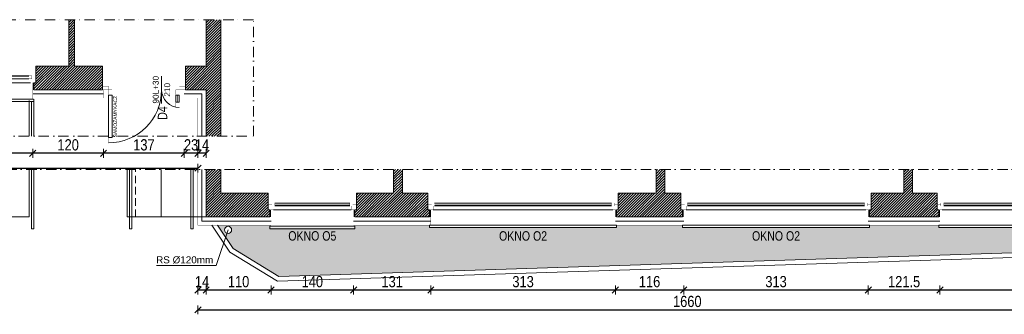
# Model space of a CAD drawing. Header units: millimetres. Extents: x 18880 to 99371, y -5529 to 27899.
# Tile 19 of 161: x 23323 to 24993, y 3079 to 3579. Entities that reach past the tile are written whole.
import ezdxf

# ---------------------------------------------------------------- set-up
doc = ezdxf.new("R2010")
doc.units = ezdxf.units.MM
doc.set_wipeout_variables(frame=1)
doc.linetypes.add('DASHED', pattern=[19.05, 12.7, -6.35])
doc.linetypes.add('Kropki i Kreski', pattern=[335.138881, 176.388884, -88.194442, 0, -70.555556])
for name, color, linetype, lineweight in [('AA_HATCH', 251, 'Continuous', 0), ('AA_IZOLACJA', 251, 'Continuous', 0), ('AA_OPIS', 2, 'Continuous', 0), ('AA_WIDOK', 254, 'Continuous', 0), ('AP wymiary', 40, 'Continuous', 0), ('K_SCIANY', 90, 'Continuous', 20)]:
    doc.layers.add(name, color=color, linetype=linetype, lineweight=lineweight)
doc.layers.add('Okna ArchiCADa', color=7, linetype='Continuous')
doc.styles.add('1', font='ARIALN.TTF')
doc.styles.add('ARIAL', font='arial.ttf')
doc.linetypes.add('STYROPIAN', pattern='A,0.000141,[1,styropian.shx,S=1,R=0,X=0,Y=0],-14.102004', length=14.102145)
doc.dimstyles.new('1_50', dxfattribs={"dimscale": 10, "dimtxt": 1.9, "dimasz": 0.005, "dimexe": 0, "dimexo": 0, "dimgap": 0.45, "dimtad": 1, "dimdec": 4, "dimrnd": 0.5, "dimdsep": 46, "dimtxsty": '1', "dimblk1": 'DIM01', "dimblk2": 'DIM01', "dimsah": 1, "dimcen": 2, "dimdle": 25, "dimse1": 1, "dimse2": 1, "dimclrd": 1, "dimclrt": 2, "dimadec": 0, "dimazin": 0, "dimtfac": 0.66665, "dimtdec": 4, "dimtix": 1, "dimtmove": 0, "dimatfit": 3, "dimldrblk": 'DIM01', "dimfxl": 0, "dimtolj": 1, "dimtzin": 0, "dimarcsym": 0})
pattern_1 = [(45, (0, -219.0947), (-2.24506403, 2.24506403), [])]

# ---------------------------------------------------------------- blocks, each defined once
blk = doc.blocks.new('O1 rozwierane 12_80')
at = {"layer": 'AA_WIDOK', "color": 4}
blk.add_lwpolyline([(1585, 260), (1585, 300), (-1585, 300), (-1585, 260)], dxfattribs=at)
at = {"layer": 'AA_WIDOK', "linetype": 'DASHED', "ltscale": 0.5}
blk.add_lwpolyline([(1585, 260), (-1585, 260)], dxfattribs=at)
at = {"layer": 'AA_WIDOK', "color": 4, "const_width": 3}
for points in [[(-1615, -90), (-1615, 0)], [(1615, 0), (1615, -90)]]:
    blk.add_lwpolyline(points, dxfattribs=at)
at = {"color": 4}
blk.add_wipeout([(-1500, -115), (-1500, -65), (-1525, -65), (-1525, 0), (1525, 0), (1525, -65), (1500, -65), (1500, -115)], dxfattribs=at).dxf.layer = 'AA_WIDOK'
at = {"layer": 'AA_IZOLACJA', "linetype": 'STYROPIAN', "ltscale": 0.2}
for points in [[(-1575, 120), (-1575, 0)], [(1575, 120), (1575, 0)]]:
    blk.add_lwpolyline(points, dxfattribs=at)
at = {"layer": 'AA_WIDOK', "const_width": 3}
for points in [[(-1565, 260), (-1565, 0)], [(1565, 260), (1565, 0)]]:
    blk.add_lwpolyline(points, dxfattribs=at)
at = {"layer": 'AA_WIDOK', "color": 4, "const_width": 3}
for points in [[(-1615, 0), (-1525, 0)], [(-1525, 0), (-1525, -65)], [(1525, -65), (1525, 0)], [(1525, 0), (1615, 0)], [(-1550, -90), (-1615, -90)], [(-1525, -65), (-1550, -65)], [(-1550, -65), (-1550, -90)], [(-1550, -65), (-1500, -65)], [(-1550, -115), (-1550, -65)], [(-1500, -115), (-1550, -115)], [(-1500, -65), (-1500, -115)], [(1500, -80), (-1500, -80)], [(1500, -90), (-1500, -90)], [(1500, -100), (-1500, -100)], [(1500, -115), (1500, -65)], [(1500, -65), (1550, -65)], [(1550, -115), (1500, -115)], [(1550, -65), (1525, -65)], [(1550, -90), (1550, -65)], [(1550, -65), (1550, -115)], [(1615, -90), (1550, -90)]]:
    blk.add_lwpolyline(points, dxfattribs=at)
at = {"layer": 'AA_WIDOK', "color": 4}
for points in [[(-1525, 0), (1525, 0)], [(1500, -65), (-1500, -65)], [(1500, -115), (-1500, -115)], [(1500, -115), (-1500, -115)]]:
    blk.add_lwpolyline(points, dxfattribs=at)
blk = doc.blocks.new('O1 rozwierane 12_97')
at = {"layer": 'AA_WIDOK', "color": 4}
blk.add_lwpolyline([(-720, 280), (-720, 320), (720, 320), (720, 280)], dxfattribs=at)
at = {"layer": 'AA_WIDOK', "linetype": 'DASHED', "ltscale": 0.5}
blk.add_lwpolyline([(-720, 280), (720, 280)], dxfattribs=at)
at = {"layer": 'AA_WIDOK', "color": 4, "const_width": 3}
for points in [[(-750, 0), (-750, -90)], [(750, -90), (750, 0)]]:
    blk.add_lwpolyline(points, dxfattribs=at)
at = {"color": 4}
blk.add_wipeout([(635, -115), (635, -65), (660, -65), (660, 0), (-660, 0), (-660, -65), (-635, -65), (-635, -115)], dxfattribs=at).dxf.layer = 'AA_WIDOK'
at = {"layer": 'AA_IZOLACJA', "linetype": 'STYROPIAN', "ltscale": 0.2}
for points in [[(-710, 120), (-710, 0)], [(710, 120), (710, 0)]]:
    blk.add_lwpolyline(points, dxfattribs=at)
at = {"layer": 'AA_WIDOK', "const_width": 3}
for points in [[(-700, 280), (-700, 0)], [(700, 280), (700, 0)]]:
    blk.add_lwpolyline(points, dxfattribs=at)
at = {"layer": 'AA_WIDOK', "color": 4, "const_width": 3}
for points in [[(-660, 0), (-750, 0)], [(-660, -65), (-660, 0)], [(750, 0), (660, 0)], [(660, 0), (660, -65)], [(-750, -90), (-685, -90)], [(-685, -90), (-685, -65)], [(-685, -65), (-660, -65)], [(-635, -65), (-685, -65)], [(-685, -65), (-685, -115)], [(-685, -115), (-635, -115)], [(-635, -115), (-635, -65)], [(-635, -80), (635, -80)], [(-635, -90), (635, -90)], [(-635, -100), (635, -100)], [(685, -65), (635, -65)], [(635, -65), (635, -115)], [(635, -115), (685, -115)], [(660, -65), (685, -65)], [(685, -65), (685, -90)], [(685, -115), (685, -65)], [(685, -90), (750, -90)]]:
    blk.add_lwpolyline(points, dxfattribs=at)
at = {"layer": 'AA_WIDOK', "color": 4}
for points in [[(660, 0), (-660, 0)], [(-635, -65), (635, -65)], [(-635, -115), (635, -115)], [(-635, -115), (635, -115)]]:
    blk.add_lwpolyline(points, dxfattribs=at)
blk = doc.blocks.new('dsggf')
at = {"layer": 'AA_WIDOK', "color": 4, "const_width": 0.3}
for points in [[(-13, 81), (-13, 90), (-19, 90), (-19, 81)], [(-16.5, 9), (-16.5, 81), (-15.5, 81), (-15.5, 9)], [(-133, 21), (-133, 30), (-127, 30), (-127, 21)], [(-129.5, 9), (-129.5, 21), (-130.5, 21), (-130.5, 9)], [(-143.5, -6), (-133, -6), (-133, 0), (-143.5, 0)], [(-133, 0), (-133, 9), (-127, 9), (-127, 0)], [(-13, 0), (-13, 9), (-19, 9), (-19, 0)], [(-2.5, -6), (-13, -6), (-13, 0), (-2.5, 0)]]:
    blk.add_lwpolyline(points, close=True, dxfattribs=at)
at = {"layer": 'AA_WIDOK', "color": 4}
for points in [[(-19, 9), (-19, 81), (-13, 81), (-13, 9)], [(-127, 9), (-127, 21), (-133, 21), (-133, 9)]]:
    blk.add_lwpolyline(points, close=True, dxfattribs=at)
at = {"layer": 'AA_WIDOK', "const_width": 0.3}
for points in [[(-141.5, 14), (-141.5, 0)], [(-4.5, 14), (-4.5, 0)]]:
    blk.add_lwpolyline(points, dxfattribs=at)
at = {"layer": 'AA_WIDOK', "color": 4}
for centre, radius, start, end in [((-13, 0), 90, 90, 180), ((-133.2, -0.2), 30.2, 0.3912, 89.6088)]:
    blk.add_arc(centre, radius, start, end, dxfattribs=at)
blk = doc.blocks.new('DIM01')
at = {"color": 2}
blk.add_line((-106, -106), (106, 106), dxfattribs=at)
blk.add_line((0, -150), (0, 150))
blk = doc.blocks.new('*D732')
at = {"layer": 'AP wymiary', "color": 1, "lineweight": -2, "transparency": 16777216}
blk.add_line((25197, 3120.5), (24884.1, 3120.5), dxfattribs=at)
at = {"layer": 'Defpoints', "color": 0, "transparency": 16777216}
for p in [(24884.1, 3237.6), (25197.1, 3235.7), (24884.1, 3120.5)]:
    blk.add_point(p, dxfattribs=at)
at = {"layer": 'AP wymiary', "color": 1, "lineweight": -2, "transparency": 16777216, "xscale": 0.05, "yscale": 0.05, "zscale": 0.05, "rotation": 180}
blk.add_blockref('DIM01', (24884.1, 3120.5), dxfattribs=at)
at = {"layer": 'AP wymiary', "color": 1, "lineweight": -2, "transparency": 16777216, "xscale": 0.05, "yscale": 0.05, "zscale": 0.05}
blk.add_blockref('DIM01', (25197.1, 3120.5), dxfattribs=at)
at = {"layer": 'AP wymiary', "color": 2, "transparency": 16777216, "insert": (25040.6, 3134.7), "char_height": 19, "attachment_point": 5, "style": '1'}
blk.add_mtext('\\A1;313', dxfattribs=at)
blk = doc.blocks.new('*D733')
at = {"layer": 'AP wymiary', "color": 1, "lineweight": -2, "transparency": 16777216}
blk.add_line((24884, 3120.5), (24762.6, 3120.5), dxfattribs=at)
at = {"layer": 'Defpoints', "color": 0, "transparency": 16777216}
for p in [(24762.6, 3237.6), (24884.1, 3237.6), (24762.6, 3120.5)]:
    blk.add_point(p, dxfattribs=at)
at = {"layer": 'AP wymiary', "color": 1, "lineweight": -2, "transparency": 16777216, "xscale": 0.05, "yscale": 0.05, "zscale": 0.05, "rotation": 180}
blk.add_blockref('DIM01', (24762.6, 3120.5), dxfattribs=at)
at = {"layer": 'AP wymiary', "color": 1, "lineweight": -2, "transparency": 16777216, "xscale": 0.05, "yscale": 0.05, "zscale": 0.05}
blk.add_blockref('DIM01', (24884.1, 3120.5), dxfattribs=at)
at = {"layer": 'AP wymiary', "color": 2, "transparency": 16777216, "insert": (24823.3, 3134.7), "char_height": 19, "attachment_point": 5, "style": '1'}
blk.add_mtext('\\A1;121.5', dxfattribs=at)
blk = doc.blocks.new('*D734')
at = {"layer": 'AP wymiary', "color": 1, "lineweight": -2, "transparency": 16777216}
blk.add_line((24762.5, 3120.5), (24449.6, 3120.5), dxfattribs=at)
at = {"layer": 'Defpoints', "color": 0, "transparency": 16777216}
for p in [(24449.6, 3237.6), (24762.6, 3237.6), (24449.6, 3120.5)]:
    blk.add_point(p, dxfattribs=at)
at = {"layer": 'AP wymiary', "color": 1, "lineweight": -2, "transparency": 16777216, "xscale": 0.05, "yscale": 0.05, "zscale": 0.05, "rotation": 180}
blk.add_blockref('DIM01', (24449.6, 3120.5), dxfattribs=at)
at = {"layer": 'AP wymiary', "color": 1, "lineweight": -2, "transparency": 16777216, "xscale": 0.05, "yscale": 0.05, "zscale": 0.05}
blk.add_blockref('DIM01', (24762.6, 3120.5), dxfattribs=at)
at = {"layer": 'AP wymiary', "color": 2, "transparency": 16777216, "insert": (24606.1, 3134.7), "char_height": 19, "attachment_point": 5, "style": '1'}
blk.add_mtext('\\A1;313', dxfattribs=at)
blk = doc.blocks.new('*D735')
at = {"layer": 'AP wymiary', "color": 1, "lineweight": -2, "transparency": 16777216}
blk.add_line((24449.5, 3120.5), (24333.6, 3120.5), dxfattribs=at)
at = {"layer": 'Defpoints', "color": 0, "transparency": 16777216}
for p in [(24333.6, 3237.6), (24449.6, 3237.6), (24333.6, 3120.5)]:
    blk.add_point(p, dxfattribs=at)
at = {"layer": 'AP wymiary', "color": 1, "lineweight": -2, "transparency": 16777216, "xscale": 0.05, "yscale": 0.05, "zscale": 0.05, "rotation": 180}
blk.add_blockref('DIM01', (24333.6, 3120.5), dxfattribs=at)
at = {"layer": 'AP wymiary', "color": 1, "lineweight": -2, "transparency": 16777216, "xscale": 0.05, "yscale": 0.05, "zscale": 0.05}
blk.add_blockref('DIM01', (24449.6, 3120.5), dxfattribs=at)
at = {"layer": 'AP wymiary', "color": 2, "transparency": 16777216, "insert": (24391.6, 3134.7), "char_height": 19, "attachment_point": 5, "style": '1'}
blk.add_mtext('\\A1;116', dxfattribs=at)
blk = doc.blocks.new('*D736')
at = {"layer": 'AP wymiary', "color": 1, "lineweight": -2, "transparency": 16777216}
blk.add_line((24333.5, 3120.5), (24020.6, 3120.5), dxfattribs=at)
at = {"layer": 'Defpoints', "color": 0, "transparency": 16777216}
for p in [(24020.6, 3237.6), (24333.6, 3237.6), (24020.6, 3120.5)]:
    blk.add_point(p, dxfattribs=at)
at = {"layer": 'AP wymiary', "color": 1, "lineweight": -2, "transparency": 16777216, "xscale": 0.05, "yscale": 0.05, "zscale": 0.05, "rotation": 180}
blk.add_blockref('DIM01', (24020.6, 3120.5), dxfattribs=at)
at = {"layer": 'AP wymiary', "color": 1, "lineweight": -2, "transparency": 16777216, "xscale": 0.05, "yscale": 0.05, "zscale": 0.05}
blk.add_blockref('DIM01', (24333.6, 3120.5), dxfattribs=at)
at = {"layer": 'AP wymiary', "color": 2, "transparency": 16777216, "insert": (24177.1, 3134.7), "char_height": 19, "attachment_point": 5, "style": '1'}
blk.add_mtext('\\A1;313', dxfattribs=at)
blk = doc.blocks.new('*D737')
at = {"layer": 'AP wymiary', "color": 1, "lineweight": -2, "transparency": 16777216}
blk.add_line((24020.5, 3120.5), (23889.7, 3120.5), dxfattribs=at)
at = {"layer": 'Defpoints', "color": 0, "transparency": 16777216}
for p in [(23889.7, 3237.6), (24020.6, 3237.6), (23889.7, 3120.5)]:
    blk.add_point(p, dxfattribs=at)
at = {"layer": 'AP wymiary', "color": 1, "lineweight": -2, "transparency": 16777216, "xscale": 0.05, "yscale": 0.05, "zscale": 0.05, "rotation": 180}
blk.add_blockref('DIM01', (23889.7, 3120.5), dxfattribs=at)
at = {"layer": 'AP wymiary', "color": 1, "lineweight": -2, "transparency": 16777216, "xscale": 0.05, "yscale": 0.05, "zscale": 0.05}
blk.add_blockref('DIM01', (24020.6, 3120.5), dxfattribs=at)
at = {"layer": 'AP wymiary', "color": 2, "transparency": 16777216, "insert": (23955.1, 3134.7), "char_height": 19, "attachment_point": 5, "style": '1'}
blk.add_mtext('\\A1;131', dxfattribs=at)
blk = doc.blocks.new('*D738')
at = {"layer": 'AP wymiary', "color": 1, "lineweight": -2, "transparency": 16777216}
blk.add_line((23889.6, 3120.5), (23749.7, 3120.5), dxfattribs=at)
at = {"layer": 'Defpoints', "color": 0, "transparency": 16777216}
for p in [(23749.7, 3237.6), (23889.7, 3237.6), (23749.7, 3120.5)]:
    blk.add_point(p, dxfattribs=at)
at = {"layer": 'AP wymiary', "color": 1, "lineweight": -2, "transparency": 16777216, "xscale": 0.05, "yscale": 0.05, "zscale": 0.05, "rotation": 180}
blk.add_blockref('DIM01', (23749.7, 3120.5), dxfattribs=at)
at = {"layer": 'AP wymiary', "color": 1, "lineweight": -2, "transparency": 16777216, "xscale": 0.05, "yscale": 0.05, "zscale": 0.05}
blk.add_blockref('DIM01', (23889.7, 3120.5), dxfattribs=at)
at = {"layer": 'AP wymiary', "color": 2, "transparency": 16777216, "insert": (23819.7, 3134.7), "char_height": 19, "attachment_point": 5, "style": '1'}
blk.add_mtext('\\A1;140', dxfattribs=at)
blk = doc.blocks.new('*D739')
at = {"layer": 'AP wymiary', "color": 1, "lineweight": -2, "transparency": 16777216}
blk.add_line((23749.6, 3120.5), (23639.6, 3120.5), dxfattribs=at)
at = {"layer": 'Defpoints', "color": 0, "transparency": 16777216}
for p in [(23639.6, 3244.6), (23749.7, 3237.6), (23639.6, 3120.5)]:
    blk.add_point(p, dxfattribs=at)
at = {"layer": 'AP wymiary', "color": 1, "lineweight": -2, "transparency": 16777216, "xscale": 0.05, "yscale": 0.05, "zscale": 0.05, "rotation": 180}
blk.add_blockref('DIM01', (23639.6, 3120.5), dxfattribs=at)
at = {"layer": 'AP wymiary', "color": 1, "lineweight": -2, "transparency": 16777216, "xscale": 0.05, "yscale": 0.05, "zscale": 0.05}
blk.add_blockref('DIM01', (23749.7, 3120.5), dxfattribs=at)
at = {"layer": 'AP wymiary', "color": 2, "transparency": 16777216, "insert": (23694.6, 3134.7), "char_height": 19, "attachment_point": 5, "style": '1'}
blk.add_mtext('\\A1;110', dxfattribs=at)
blk = doc.blocks.new('*D740')
at = {"layer": 'AP wymiary', "color": 1, "lineweight": -2, "transparency": 16777216}
for p, q in [((23625.5, 3120.5), (23625.5, 3120.5)), ((23639.6, 3120.5), (23625.6, 3120.5)), ((23639.6, 3120.5), (23639.7, 3120.5))]:
    blk.add_line(p, q, dxfattribs=at)
at = {"layer": 'Defpoints', "color": 0, "transparency": 16777216}
for p in [(23625.6, 3244.6), (23639.6, 3244.6), (23625.6, 3120.5)]:
    blk.add_point(p, dxfattribs=at)
at = {"layer": 'AP wymiary', "color": 1, "lineweight": -2, "transparency": 16777216, "xscale": 0.05, "yscale": 0.05, "zscale": 0.05}
blk.add_blockref('DIM01', (23625.6, 3120.5), dxfattribs=at)
at = {"layer": 'AP wymiary', "color": 1, "lineweight": -2, "transparency": 16777216, "xscale": 0.05, "yscale": 0.05, "zscale": 0.05, "rotation": 180}
blk.add_blockref('DIM01', (23639.6, 3120.5), dxfattribs=at)
at = {"layer": 'AP wymiary', "color": 2, "transparency": 16777216, "insert": (23632.6, 3134.6), "char_height": 19, "attachment_point": 5, "style": '1'}
blk.add_mtext('\\A1;14', dxfattribs=at)
blk = doc.blocks.new('*D741')
at = {"layer": 'AP wymiary', "color": 1, "lineweight": -2, "transparency": 16777216}
blk.add_line((23625.6, 3086.9), (25285.5, 3086.9), dxfattribs=at)
at = {"layer": 'Defpoints', "color": 0, "transparency": 16777216}
for p in [(23625.6, 3230.6), (25285.6, 3230.6), (25285.6, 3086.9)]:
    blk.add_point(p, dxfattribs=at)
at = {"layer": 'AP wymiary', "color": 1, "lineweight": -2, "transparency": 16777216, "xscale": 0.05, "yscale": 0.05, "zscale": 0.05, "rotation": 180}
blk.add_blockref('DIM01', (23625.6, 3086.9), dxfattribs=at)
at = {"layer": 'AP wymiary', "color": 1, "lineweight": -2, "transparency": 16777216, "xscale": 0.05, "yscale": 0.05, "zscale": 0.05}
blk.add_blockref('DIM01', (25285.6, 3086.9), dxfattribs=at)
at = {"layer": 'AP wymiary', "color": 2, "transparency": 16777216, "insert": (24455.6, 3101.1), "char_height": 19, "attachment_point": 5, "style": '1'}
blk.add_mtext('\\A1;1660', dxfattribs=at)
blk = doc.blocks.new('*D742')
at = {"layer": 'AP wymiary', "color": 1, "lineweight": -2, "transparency": 16777216}
for p, q in [((23625.5, 3352.6), (23625.5, 3352.6)), ((23639.6, 3352.6), (23625.6, 3352.6)), ((23639.6, 3352.6), (23639.7, 3352.6))]:
    blk.add_line(p, q, dxfattribs=at)
at = {"layer": 'Defpoints', "color": 0, "transparency": 16777216}
for p in [(23625.6, 3438.3), (23639.6, 3438.3), (23625.6, 3352.6)]:
    blk.add_point(p, dxfattribs=at)
at = {"layer": 'AP wymiary', "color": 1, "lineweight": -2, "transparency": 16777216, "xscale": 0.05, "yscale": 0.05, "zscale": 0.05}
blk.add_blockref('DIM01', (23625.6, 3352.6), dxfattribs=at)
at = {"layer": 'AP wymiary', "color": 1, "lineweight": -2, "transparency": 16777216, "xscale": 0.05, "yscale": 0.05, "zscale": 0.05, "rotation": 180}
blk.add_blockref('DIM01', (23639.6, 3352.6), dxfattribs=at)
at = {"layer": 'AP wymiary', "color": 2, "transparency": 16777216, "insert": (23632.6, 3366.7), "char_height": 19, "attachment_point": 5, "style": '1'}
blk.add_mtext('\\A1;14', dxfattribs=at)
blk = doc.blocks.new('*D743')
at = {"layer": 'AP wymiary', "color": 1, "lineweight": -2, "transparency": 16777216}
for p, q in [((23602.5, 3352.6), (23602.5, 3352.6)), ((23625.6, 3352.6), (23602.6, 3352.6)), ((23625.6, 3352.6), (23625.7, 3352.6))]:
    blk.add_line(p, q, dxfattribs=at)
at = {"layer": 'Defpoints', "color": 0, "transparency": 16777216}
for p in [(23602.6, 3446.4), (23625.6, 3438.3), (23602.6, 3352.6)]:
    blk.add_point(p, dxfattribs=at)
at = {"layer": 'AP wymiary', "color": 1, "lineweight": -2, "transparency": 16777216, "xscale": 0.05, "yscale": 0.05, "zscale": 0.05}
blk.add_blockref('DIM01', (23602.6, 3352.6), dxfattribs=at)
at = {"layer": 'AP wymiary', "color": 1, "lineweight": -2, "transparency": 16777216, "xscale": 0.05, "yscale": 0.05, "zscale": 0.05, "rotation": 180}
blk.add_blockref('DIM01', (23625.6, 3352.6), dxfattribs=at)
at = {"layer": 'AP wymiary', "color": 2, "transparency": 16777216, "insert": (23614.1, 3366.8), "char_height": 19, "attachment_point": 5, "style": '1'}
blk.add_mtext('\\A1;23', dxfattribs=at)
blk = doc.blocks.new('*D744')
at = {"layer": 'AP wymiary', "color": 1, "lineweight": -2, "transparency": 16777216}
blk.add_line((23602.5, 3352.6), (23465.6, 3352.6), dxfattribs=at)
at = {"layer": 'Defpoints', "color": 0, "transparency": 16777216}
for p in [(23465.6, 3446.4), (23602.6, 3446.4), (23465.6, 3352.6)]:
    blk.add_point(p, dxfattribs=at)
at = {"layer": 'AP wymiary', "color": 1, "lineweight": -2, "transparency": 16777216, "xscale": 0.05, "yscale": 0.05, "zscale": 0.05, "rotation": 180}
blk.add_blockref('DIM01', (23465.6, 3352.6), dxfattribs=at)
at = {"layer": 'AP wymiary', "color": 1, "lineweight": -2, "transparency": 16777216, "xscale": 0.05, "yscale": 0.05, "zscale": 0.05}
blk.add_blockref('DIM01', (23602.6, 3352.6), dxfattribs=at)
at = {"layer": 'AP wymiary', "color": 2, "transparency": 16777216, "insert": (23534.1, 3366.8), "char_height": 19, "attachment_point": 5, "style": '1'}
blk.add_mtext('\\A1;137', dxfattribs=at)
blk = doc.blocks.new('*D745')
at = {"layer": 'AP wymiary', "color": 1, "lineweight": -2, "transparency": 16777216}
blk.add_line((23465.5, 3352.6), (23345.6, 3352.6), dxfattribs=at)
at = {"layer": 'Defpoints', "color": 0, "transparency": 16777216}
for p in [(23345.6, 3453.4), (23465.6, 3446.4), (23345.6, 3352.6)]:
    blk.add_point(p, dxfattribs=at)
at = {"layer": 'AP wymiary', "color": 1, "lineweight": -2, "transparency": 16777216, "xscale": 0.05, "yscale": 0.05, "zscale": 0.05, "rotation": 180}
blk.add_blockref('DIM01', (23345.6, 3352.6), dxfattribs=at)
at = {"layer": 'AP wymiary', "color": 1, "lineweight": -2, "transparency": 16777216, "xscale": 0.05, "yscale": 0.05, "zscale": 0.05}
blk.add_blockref('DIM01', (23465.6, 3352.6), dxfattribs=at)
at = {"layer": 'AP wymiary', "color": 2, "transparency": 16777216, "insert": (23405.6, 3366.8), "char_height": 19, "attachment_point": 5, "style": '1'}
blk.add_mtext('\\A1;120', dxfattribs=at)
blk = doc.blocks.new('*D746')
at = {"layer": 'AP wymiary', "color": 1, "lineweight": -2, "transparency": 16777216}
blk.add_line((23345.5, 3352.6), (23205.6, 3352.6), dxfattribs=at)
at = {"layer": 'Defpoints', "color": 0, "transparency": 16777216}
for p in [(23205.6, 3453.4), (23345.6, 3453.4), (23205.6, 3352.6)]:
    blk.add_point(p, dxfattribs=at)
at = {"layer": 'AP wymiary', "color": 1, "lineweight": -2, "transparency": 16777216, "xscale": 0.05, "yscale": 0.05, "zscale": 0.05, "rotation": 180}
blk.add_blockref('DIM01', (23205.6, 3352.6), dxfattribs=at)
at = {"layer": 'AP wymiary', "color": 1, "lineweight": -2, "transparency": 16777216, "xscale": 0.05, "yscale": 0.05, "zscale": 0.05}
blk.add_blockref('DIM01', (23345.6, 3352.6), dxfattribs=at)
at = {"layer": 'AP wymiary', "color": 2, "transparency": 16777216, "insert": (23275.6, 3366.8), "char_height": 19, "attachment_point": 5, "style": '1'}
blk.add_mtext('\\A1;140', dxfattribs=at)
blk = doc.blocks.new('*D755')
at = {"layer": 'AP wymiary', "color": 1, "lineweight": -2, "transparency": 16777216}
blk.add_line((21782.6, 3327.3), (23625.5, 3327.3), dxfattribs=at)
at = {"layer": 'Defpoints', "color": 0, "transparency": 16777216}
for p in [(21782.6, 3446.4), (23625.6, 3446.4), (23625.6, 3327.3)]:
    blk.add_point(p, dxfattribs=at)
at = {"layer": 'AP wymiary', "color": 1, "lineweight": -2, "transparency": 16777216, "xscale": 0.05, "yscale": 0.05, "zscale": 0.05, "rotation": 180}
blk.add_blockref('DIM01', (21782.6, 3327.3), dxfattribs=at)
at = {"layer": 'AP wymiary', "color": 1, "lineweight": -2, "transparency": 16777216, "xscale": 0.05, "yscale": 0.05, "zscale": 0.05}
blk.add_blockref('DIM01', (23625.6, 3327.3), dxfattribs=at)
at = {"layer": 'AP wymiary', "color": 2, "transparency": 16777216, "insert": (22704.1, 3341.5), "char_height": 19, "attachment_point": 5, "style": '1'}
blk.add_mtext('\\A1;1843', dxfattribs=at)

msp = doc.modelspace()

# ---------------------------------------------------------------- hatches: boundary and pattern name
at = {"layer": 'AA_HATCH'}
h = msp.add_hatch(dxfattribs=at)
h.set_pattern_fill('ANSI31', color=256)
h.set_pattern_definition(pattern_1)
h.paths.add_polyline_path([(21865.57638, 3481.35636), (21865.57638, 3500.35636), (21821.57638, 3500.35636), (21821.57638, 3579.26615), (21796.57638, 3579.26615), (21796.57638, 3460.35636), (21868.57638, 3460.35636), (21868.57638, 3472.35636), (21865.57638, 3472.35636)])
h.paths.add_polyline_path([(22311.57638, 3500.35636), (22188.57638, 3500.35636), (22188.57638, 3481.35636), (22188.57638, 3472.35636), (22185.57638, 3472.35636), (22185.57638, 3460.35636), (22314.57638, 3460.35636), (22314.57638, 3472.35636), (22311.57638, 3472.35636), (22311.57638, 3481.35636)])
h.paths.add_polyline_path([(22760.57638, 3481.35636), (22760.57638, 3500.35636), (22634.57638, 3500.35636), (22634.57638, 3481.35636), (22634.57638, 3472.35636), (22631.57638, 3472.35636), (22631.57638, 3460.35636), (22763.57638, 3460.35636), (22763.57638, 3472.35636), (22760.57638, 3472.35636)])
h.paths.add_polyline_path([(23200.57638, 3500.35636), (23171.57638, 3500.35636), (23171.57638, 3579.26615), (23159.57638, 3579.26615), (23159.57638, 3500.35636), (23083.57638, 3500.35636), (23083.57638, 3481.35636), (23083.57638, 3472.35636), (23080.57638, 3472.35636), (23080.57638, 3460.35636), (23203.57638, 3460.35636), (23203.57638, 3472.35636), (23200.57638, 3472.35636), (23200.57638, 3481.35636)])
h.paths.add_polyline_path([(23463.57638, 3479.35636), (23463.57638, 3500.35636), (23416.57638, 3500.35636), (23416.57638, 3579.26615), (23406.57638, 3579.26615), (23406.57638, 3500.35636), (23350.57638, 3500.35636), (23350.57638, 3481.35636), (23350.57638, 3472.35636), (23347.57638, 3472.35636), (23347.57638, 3460.35636), (23463.57638, 3460.35636), (23463.57638, 3472.35636)])
h.paths.add_polyline_path([(23604.57638, 3500.35636), (23604.57638, 3460.35636), (23639.57638, 3460.35636), (23639.57638, 3381.35636), (23664.57638, 3381.35636), (23664.57638, 3579.26615), (23639.57638, 3579.26615), (23639.57638, 3500.35636)])
h = msp.add_hatch(dxfattribs=at)
h.set_pattern_fill('ANSI31', color=256)
h.set_pattern_definition(pattern_1)
h.paths.add_polyline_path([(23744.68367, 3284.64924), (23664.57638, 3284.64924), (23664.57638, 3324.88528), (23639.57638, 3324.88528), (23639.57638, 3244.64924), (23747.68367, 3244.64924), (23747.68367, 3256.64924), (23744.68367, 3256.64924), (23744.68367, 3265.64924)])
h.paths.add_polyline_path([(24015.57638, 3265.64924), (24015.57638, 3284.64924), (23972.57638, 3284.64924), (23972.57638, 3324.88528), (23957.57638, 3324.88528), (23957.57638, 3284.64924), (23894.68367, 3284.64924), (23894.68367, 3265.64924), (23894.68367, 3256.64924), (23891.68367, 3256.64924), (23891.68367, 3244.64924), (24018.57638, 3244.64924), (24018.57638, 3256.64924), (24015.57638, 3256.64924)])
h.paths.add_polyline_path([(24444.57638, 3265.64924), (24444.57638, 3284.64924), (24417.57638, 3284.64924), (24417.57638, 3324.88528), (24402.57638, 3324.88528), (24402.57638, 3284.64924), (24338.57638, 3284.64924), (24338.57638, 3265.64924), (24338.57638, 3256.64924), (24335.57638, 3256.64924), (24335.57638, 3244.64924), (24447.57638, 3244.64924), (24447.57638, 3256.64924), (24444.57638, 3256.64924)])
h.paths.add_polyline_path([(24879.07638, 3265.64924), (24879.07638, 3284.64924), (24837.57638, 3284.64924), (24837.57638, 3324.88528), (24822.57638, 3324.88528), (24822.57638, 3284.64924), (24767.57638, 3284.64924), (24767.57638, 3265.64924), (24767.57638, 3256.64924), (24764.57638, 3256.64924), (24764.57638, 3244.64924), (24882.07638, 3244.64924), (24882.07638, 3256.64924), (24879.07638, 3256.64924)])
h.paths.add_polyline_path([(25271.57638, 3324.88528), (25231.57638, 3324.88528), (25231.57638, 3284.64924), (25202.07638, 3284.64924), (25202.07638, 3265.64924), (25202.07638, 3256.64924), (25199.07638, 3256.64924), (25199.07638, 3244.64924), (25271.57638, 3244.64924)])

# ---------------------------------------------------------------- linework, layer by layer
at = {"layer": 'AA_IZOLACJA', "linetype": 'STYROPIAN', "ltscale": 1.4}
for points in [[(23345.57638, 3453.35636), (23465.57638, 3453.35636)], [(23602.57638, 3453.35636), (23632.57638, 3453.35636), (23632.57638, 3381.35636)], [(23632.57638, 3324.88528), (23632.57638, 3237.64924), (23749.68367, 3237.64924)], [(23889.68367, 3237.64924), (24020.57638, 3237.64924)], [(24333.57638, 3237.64924), (24449.57638, 3237.64924)], [(24762.57638, 3237.64924), (24884.07638, 3237.64924)]]:
    msp.add_lwpolyline(points, dxfattribs=at)
at = {"layer": 'AA_OPIS', "linetype": 'Continuous'}
msp.add_line((23564.07638, 3483.55629), (23564.07638, 3437.15643), dxfattribs=at)
at = {"layer": 'AA_OPIS', "linetype": 'Kropki i Kreski', "ltscale": 0.1}
msp.add_lwpolyline([(25469.89112, 3324.88528), (23218.7861, 3324.88528)], dxfattribs=at)
at = {"layer": 'AA_OPIS', "linetype": 'Continuous'}
msp.add_lwpolyline([(23676.82492, 3222.64924), (23656.33945, 3161.93062), (23555.33821, 3161.93062)], dxfattribs=at)
at = {"layer": 'AA_WIDOK'}
for p, q in [((23339.57638, 3442.35636), (23339.57638, 3381.35636)), ((23339.57638, 3324.88528), (23339.57638, 3244.64924)), ((23505.57638, 3244.64924), (23505.57638, 3324.88528)), ((23563.5801, 3244.87731), (23563.5801, 3324.88528)), ((23339.57638, 3244.64924), (23289.57638, 3244.64924)), ((23505.57638, 3244.64924), (23639.57638, 3244.64924))]:
    msp.add_line(p, q, dxfattribs=at)
at = {"layer": 'AA_WIDOK', "color": 8, "linetype": 'DASHED'}
msp.add_line((23519.57638, 3244.64924), (23519.57638, 3324.88528), dxfattribs=at)
at = {"layer": 'AA_WIDOK', "const_width": 0.3}
for points in [[(23345.57638, 3446.35636), (23465.57638, 3446.35636)], [(23602.57638, 3446.35636), (23625.57638, 3446.35636), (23625.57638, 3381.35636)], [(23625.57638, 3324.88528), (23625.57638, 3230.64924), (23749.68367, 3230.64924)], [(23889.68367, 3230.64924), (24020.57638, 3230.64924)], [(24333.57638, 3230.64924), (24449.57638, 3230.64924)], [(24762.57638, 3230.64924), (24884.07638, 3230.64924)]]:
    msp.add_lwpolyline(points, dxfattribs=at)
at = {"layer": 'AA_WIDOK', "color": 4}
msp.add_circle((23676.82492, 3222.64924), 6, dxfattribs=at)
at = {"layer": 'AP wymiary'}
for points in [[(23343.57638, 3324.88528), (23343.57638, 3224.64924), (23347.57638, 3224.64924), (23347.57638, 3324.88528)], [(23509.57638, 3324.88528), (23509.57638, 3224.64924), (23513.57638, 3224.64924), (23513.57638, 3324.88528)], [(23613.57638, 3324.88528), (23613.57638, 3224.64924), (23617.57638, 3224.64924), (23617.57638, 3324.88528)]]:
    msp.add_lwpolyline(points, dxfattribs=at)
at = {"layer": 'K_SCIANY'}
for points in [[(23406.57638, 3579.26615), (23406.57638, 3500.35636), (23350.57638, 3500.35636), (23350.57638, 3481.35636), (23350.57638, 3472.35636), (23347.57638, 3472.35636), (23347.57638, 3460.35636), (23463.57638, 3460.35636), (23463.57638, 3472.35636), (23463.57638, 3472.35636), (23463.57638, 3479.35636), (23463.57638, 3500.35636), (23416.57638, 3500.35636), (23416.57638, 3579.26615)], [(23639.57638, 3579.26615), (23639.57638, 3500.35636)], [(23664.57638, 3579.26615), (23664.57638, 3381.35636)], [(23639.57638, 3381.35636), (23639.57638, 3460.35636), (23604.57638, 3460.35636), (23604.57638, 3472.35636), (23604.57638, 3472.35636), (23604.57638, 3479.35636), (23604.57638, 3500.35636), (23639.57638, 3500.35636)], [(23639.57638, 3324.88528), (23639.57638, 3244.64924), (23747.68367, 3244.64924), (23747.68367, 3256.64924), (23744.68367, 3256.64924), (23744.68367, 3265.64924), (23744.68367, 3284.64924), (23664.57638, 3284.64924), (23664.57638, 3324.88528)], [(23957.57638, 3324.88528), (23957.57638, 3284.64924), (23894.68367, 3284.64924), (23894.68367, 3265.64924), (23894.68367, 3256.64924), (23891.68367, 3256.64924), (23891.68367, 3244.64924), (24018.57638, 3244.64924), (24018.57638, 3256.64924), (24015.57638, 3256.64924), (24015.57638, 3265.64924), (24015.57638, 3284.64924), (23972.57638, 3284.64924), (23972.57638, 3324.88528)], [(24402.57638, 3324.88528), (24402.57638, 3284.64924), (24338.57638, 3284.64924), (24338.57638, 3265.64924), (24338.57638, 3256.64924), (24335.57638, 3256.64924), (24335.57638, 3244.64924), (24447.57638, 3244.64924), (24447.57638, 3256.64924), (24444.57638, 3256.64924), (24444.57638, 3265.64924), (24444.57638, 3284.64924), (24417.57638, 3284.64924), (24417.57638, 3324.88528)], [(24822.57638, 3324.88528), (24822.57638, 3284.64924), (24767.57638, 3284.64924), (24767.57638, 3265.64924), (24767.57638, 3256.64924), (24764.57638, 3256.64924), (24764.57638, 3244.64924), (24882.07638, 3244.64924), (24882.07638, 3256.64924), (24879.07638, 3256.64924), (24879.07638, 3265.64924), (24879.07638, 3284.64924), (24837.57638, 3284.64924), (24837.57638, 3324.88528)]]:
    msp.add_lwpolyline(points, dxfattribs=at)

# ---------------------------------------------------------------- block references
at = {"rotation": 180}
msp.add_blockref('dsggf', (23461.07638, 3460.35636), dxfattribs=at)

# ---------------------------------------------------------------- texts
at = {"layer": 'AA_OPIS', "linetype": 'Continuous', "attachment_point": 8, "rotation": 90, "style": 'ARIAL'}
for s, insert, char_height in [('90L+30', (23559.28634, 3460.42458), 10), ('210', (23578.71855, 3460.30045), 10), ('SAMOZAMYKACZ', (23488.5533, 3414.77446), 6)]:
    msp.add_mtext(s, dxfattribs=dict(at, insert=insert, char_height=char_height))
at = {"layer": 'AA_OPIS', "insert": (23557.59447, 3420.90445), "char_height": 16, "width": 44.2663591, "attachment_point": 2, "rotation": 90, "style": 'ARIAL'}
msp.add_mtext('{\\W0.8;D4}', dxfattribs=at)
at = {"layer": 'AA_OPIS', "insert": (23651.67256, 3177.8011), "char_height": 12, "width": 1647.7118816, "attachment_point": 3, "style": 'ARIAL'}
msp.add_mtext('RS %%C120mm', dxfattribs=at)

# ---------------------------------------------------------------- dimensions: what is measured, and where the dimension line sits
at = {"layer": 'AP wymiary'}
for base, p1, p2, picture, middle in [((23465.57638, 3352.62537), (23602.57638, 3446.35636), (23465.57638, 3446.35636), '*D744', (23534.07638, 3366.82625)), ((23602.57638, 3352.62537), (23625.57638, 3438.32125), (23602.57638, 3446.35636), '*D743', (23614.07638, 3366.82625)), ((23625.57638, 3120.51669), (23639.57638, 3244.64924), (23625.57638, 3244.64924), '*D740', (23632.57638, 3134.55557))]:
    dim = msp.add_linear_dim(base=base, p1=p1, p2=p2, dimstyle='1_50', override={"dimtmove": 1}, dxfattribs=at)
    dim.commit()
    dim.dimension.update_dxf_attribs({"geometry": picture, "text_midpoint": middle})
dim = msp.add_linear_dim(base=(23625.57638, 3352.62537), p1=(23639.57638, 3438.32125), p2=(23625.57638, 3438.32125), dimstyle='1_50', dxfattribs=at)
dim.commit()
dim.dimension.update_dxf_attribs({"geometry": '*D742', "text_midpoint": (23632.57638, 3366.66425)})

# ---------------------------------------------------------------- next in the draw order: block references
at = {"layer": 'Okna ArchiCADa', "linetype": 'Continuous', "yscale": 0.1, "zscale": 0.1, "rotation": 180}
for name, p, xscale in [('O1 rozwierane 12_97', (23275.57638, 3472.35636), -0.1), ('O1 rozwierane 12_97', (23819.68367, 3256.64924), -0.1), ('O1 rozwierane 12_80', (24177.07638, 3256.64924), 0.1), ('O1 rozwierane 12_80', (24606.07638, 3256.64924), 0.1), ('O1 rozwierane 12_80', (25040.57638, 3256.64924), 0.1)]:
    msp.add_blockref(name, p, dxfattribs=dict(at, xscale=xscale))

# ---------------------------------------------------------------- next in the draw order: hatches: boundary and pattern name
at = {"layer": 'AA_HATCH'}
h = msp.add_hatch(dxfattribs=at)
h.set_pattern_fill('AR-CONC', color=256, scale=0.1)
h.set_pattern_definition([(50, (0, 280.905), (18.218467, -1.5939086), [1.905, -20.955]), (355, (0, 280.905), (-3.524342, 19.105685), [1.524, -16.764058]), (100.451445, (1.518, 280.772), (14.694125, 17.511775), [1.619001, -17.809024]), (46.1842, (0, 285.985), (27.107904, -4.204233), [2.8575, -31.4325]), (96.63556, (2.26, 285.635), (23.740413, 24.742612), [2.428502, -26.71356]), (351.18415, (0, 285.985), (23.740413, 24.742612), [2.285997, -25.145973]), (21, (2.54, 284.715), (15.161439, -10.22652), [1.905, -20.955]), (326, (2.54, 284.715), (6.180203, 18.418797), [1.524, -16.764]), (71.451445, (3.803, 283.863), (21.341642, 8.192277), [1.619001, -17.808994]), (37.5, (0, 280.905), (0.3088603, 8.4555039), [0, -16.5608, 0, -17.018, 0, -16.8275]), (7.5, (0, 280.905), (6.6819663, 10.0180575), [0, -9.7028, 0, -16.1798, 0, -6.4135]), (327.5, (-5.664, 280.905), (13.5590595, -0.5728744), [0, -6.35, 0, -19.812, 0, -26.289]), (317.5, (-8.204, 280.905), (14.812918, 2.542649), [0, -8.255, 0, -13.1572, 0, -18.669])])
h.paths.add_polyline_path([(25373.24276, 3249.98649), (25401.62349, 3316.20636), (25401.42519, 3324.88528), (25285.57638, 3324.88528), (25285.57638, 3230.64924), (25199.07638, 3230.64924), (25199.07638, 3226.64924), (24882.07638, 3226.64924), (24882.07638, 3230.64924), (24764.57638, 3230.64924), (24764.57638, 3226.64924), (24447.57638, 3226.64924), (24447.57638, 3230.64924), (24335.57638, 3230.64924), (24335.57638, 3226.64924), (24018.57638, 3226.64924), (24018.57638, 3230.64924), (23891.68367, 3230.64924), (23891.68367, 3226.64924), (23747.68367, 3226.64924), (23747.68367, 3230.64924), (23658.74153, 3230.64924), (23672.62141, 3210.1901), (23674.90684, 3216.96408, -0.3218180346), (23670.82492, 3222.64924, -1), (23682.82492, 3222.64924, -0.5130675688), (23674.90684, 3216.96408), (23672.62141, 3210.1901), (23685.71532, 3190.88951), (23762.60857, 3143.69261), (25287.11619, 3192.56957)])
h.paths.add_polyline_path([(23774.86948, 3195.41717), (23864.34943, 3195.41717), (23864.34943, 3228.38852), (23774.86948, 3228.38852)], flags=24)
h.paths.add_polyline_path([(24995.8757, 3195.33115), (25085.35564, 3195.33115), (25085.35564, 3228.3025), (24995.8757, 3228.3025)], flags=24)
h.paths.add_polyline_path([(24561.3757, 3195.33115), (24650.85564, 3195.33115), (24650.85564, 3228.3025), (24561.3757, 3228.3025)], flags=24)
h.paths.add_polyline_path([(24132.3757, 3195.33115), (24221.85564, 3195.33115), (24221.85564, 3228.3025), (24132.3757, 3228.3025)], flags=24)

# ---------------------------------------------------------------- next in the draw order: linework, layer by layer
for points in [[(23649.07426, 3230.64924), (23680.0622, 3184.97259), (23760.46773, 3135.61986), (25289.65426, 3184.64683), (25379.65906, 3244.6492), (25409.66109, 3314.65199), (25409.42728, 3324.88528)], [(23658.74153, 3230.64924), (23685.71532, 3190.88951), (23762.60857, 3143.69261), (25287.11619, 3192.56957), (25373.24276, 3249.98649), (25401.62349, 3316.20636), (25401.42937, 3324.70254)]]:
    msp.add_lwpolyline(points, dxfattribs=at)
at = {"layer": 'AA_OPIS', "linetype": 'Kropki i Kreski', "ltscale": 0.1}
msp.add_lwpolyline([(23220.57638, 3381.35636), (23719.98722, 3381.35636), (23719.98722, 3579.26615), (21721.6832, 3579.26615)], dxfattribs=at)
at = {"layer": 'AP wymiary'}
for points in [[(23343.57638, 3440.53693), (23343.57638, 3381.35636)], [(23347.57638, 3381.35636), (23347.57638, 3440.53693)]]:
    msp.add_lwpolyline(points, dxfattribs=at)

# ---------------------------------------------------------------- next in the draw order: texts
at = {"layer": 'AA_OPIS', "char_height": 16, "width": 300, "attachment_point": 2, "style": 'ARIAL'}
for s, insert in [('{\\W0.8;OKNO O5}', (23819.68367, 3220.43763)), ('{\\W0.8;OKNO O2}', (24177.07638, 3220.35161)), ('{\\W0.8;OKNO O2}', (24606.07638, 3220.35161))]:
    msp.add_mtext(s, dxfattribs=dict(at, insert=insert))

# ---------------------------------------------------------------- next in the draw order: dimensions: what is measured, and where the dimension line sits
at = {"layer": 'AP wymiary'}
for base, p1, p2, picture, middle in [((23625.57638, 3327.34005), (21782.57638, 3446.35636), (23625.57638, 3446.35636), '*D755', (22704.07638, 3341.54094)), ((25285.57638, 3086.8643), (23625.57638, 3230.64924), (25285.57638, 3230.64924), '*D741', (24455.57638, 3101.06519))]:
    dim = msp.add_linear_dim(base=base, p1=p1, p2=p2, dimstyle='1_50', dxfattribs=at)
    dim.commit()
    dim.dimension.update_dxf_attribs({"geometry": picture, "text_midpoint": middle})
for base, p1, p2, picture, middle in [((23205.57638, 3352.62537), (23345.57638, 3453.35636), (23205.57638, 3453.35636), '*D746', (23275.57638, 3366.82625)), ((23345.57638, 3352.62537), (23465.57638, 3446.35636), (23345.57638, 3453.35636), '*D745', (23405.57638, 3366.82625)), ((23639.57638, 3120.51669), (23749.68367, 3237.64924), (23639.57638, 3244.64924), '*D739', (23694.63002, 3134.71758)), ((23749.68367, 3120.51669), (23889.68367, 3237.64924), (23749.68367, 3237.64924), '*D738', (23819.68367, 3134.71758)), ((23889.68367, 3120.51669), (24020.57638, 3237.64924), (23889.68367, 3237.64924), '*D737', (23955.13002, 3134.71758)), ((24020.57638, 3120.51669), (24333.57638, 3237.64924), (24020.57638, 3237.64924), '*D736', (24177.07638, 3134.71758)), ((24333.57638, 3120.51669), (24449.57638, 3237.64924), (24333.57638, 3237.64924), '*D735', (24391.57638, 3134.71758)), ((24449.57638, 3120.51669), (24762.57638, 3237.64924), (24449.57638, 3237.64924), '*D734', (24606.07638, 3134.71758)), ((24762.57638, 3120.51669), (24884.07638, 3237.64924), (24762.57638, 3237.64924), '*D733', (24823.32638, 3134.71758)), ((24884.07638, 3120.51669), (25197.07638, 3235.69693), (24884.07638, 3237.64924), '*D732', (25040.57638, 3134.71758))]:
    dim = msp.add_linear_dim(base=base, p1=p1, p2=p2, dimstyle='1_50', override={"dimtmove": 1}, dxfattribs=at)
    dim.commit()
    dim.dimension.update_dxf_attribs({"geometry": picture, "text_midpoint": middle})

doc.saveas('drawing.dxf')
